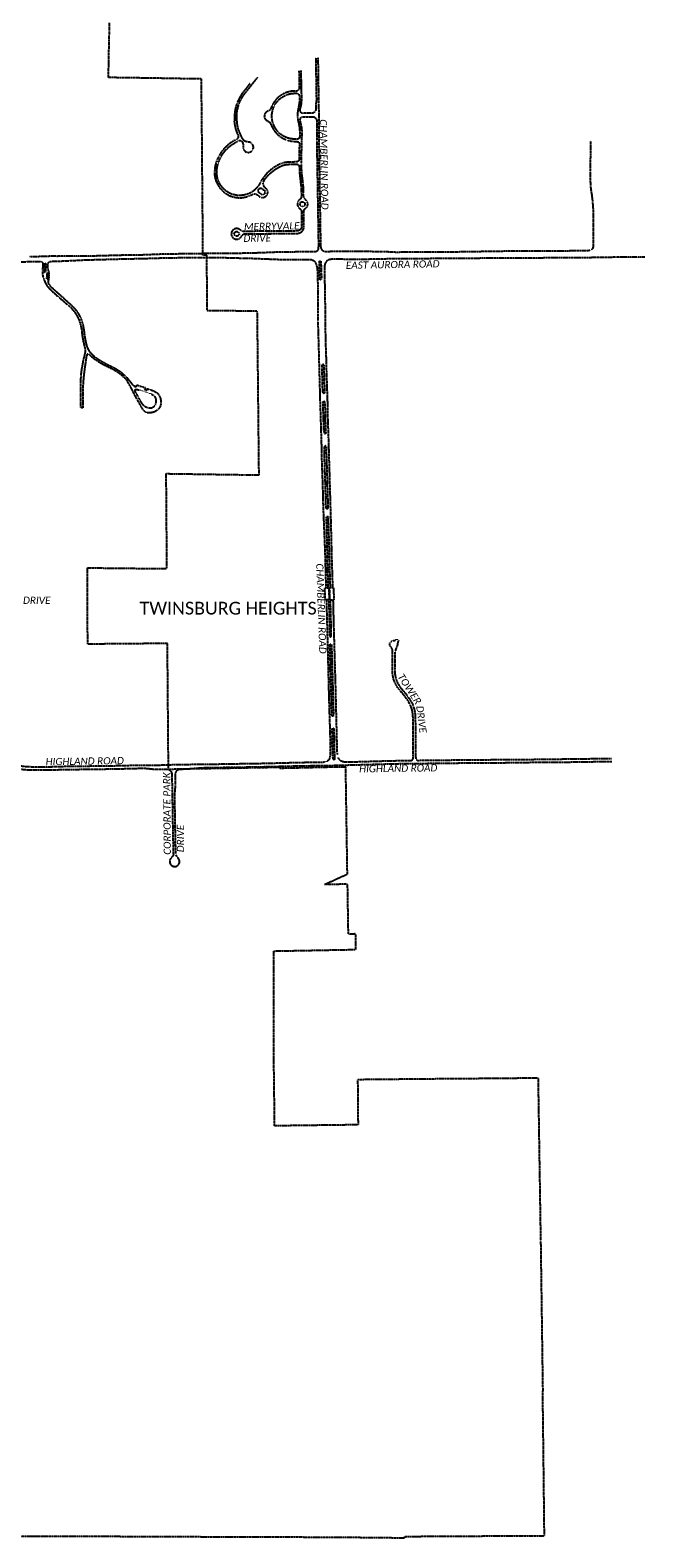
# Model space of a CAD drawing. Extents: x 2234729 to 2254000, y 588345 to 614924.
# Tile 9 of 10: x 2247995 to 2254000, y 588345 to 603083. Entities that reach past the tile are written whole.
import ezdxf

# ---------------------------------------------------------------- set-up
doc = ezdxf.new("R2010")
doc.units = 21
doc.header["$MEASUREMENT"] = 0
doc.linetypes.add('OhDOT_USTN3', pattern=[0.22, 0.165, -0.055])
for name, color, linetype in [('DV_X_Township_Line', 3, 'OhDOT_USTN3'), ('PV_X_EOP', 7, 'OhDOT_USTN3'), ('RW_X_Text', 7, 'Continuous')]:
    doc.layers.add(name, color=color, linetype=linetype)
doc.styles.add('P_Slanted_Normal', font='calibrii.ttf', dxfattribs={"height": 0.14})
doc.styles.add('P_Straight_Title', font='calibri.ttf', dxfattribs={"height": 0.2})

msp = doc.modelspace()

# ---------------------------------------------------------------- linework, layer by layer
at = {"layer": 'DV_X_Township_Line'}
msp.add_lwpolyline([(2247873, 588362), (2248023, 588362), (2248083, 588362), (2248241, 588361), (2248358, 588361), (2248505, 588360), (2248627, 588360), (2248646, 588360), (2248704, 588360), (2248998, 588359), (2249935, 588355), (2250399, 588354), (2250551, 588353), (2250598, 588353), (2250636, 588353), (2250888, 588352), (2250999, 588352), (2251655, 588345), (2251655, 588358), (2251788, 588359), (2251843, 588360), (2252104, 588361), (2252475, 588363), (2252896, 588365), (2253019, 588366), (2253009, 589273), (2253003, 589752), (2253003, 589782), (2253006, 589782), (2253005, 589812), (2252985, 591252), (2252981, 591474), (2252975, 591879), (2252975, 591909), (2252974, 591939), (2252967, 592382), (2252967, 592388), (2252962, 592703), (2252960, 592838), (2252869, 592838), (2252620, 592835), (2252479, 592834), (2252434, 592834), (2252247, 592832), (2252123, 592831), (2251936, 592830), (2251194, 592823), (2251198, 592382), (2250382, 592372), (2250382, 592394), (2250381, 592495), (2250380, 592684), (2250379, 592846), (2250377, 592904), (2250375, 592998), (2250375, 593037), (2250375, 593218), (2250375, 593416), (2250375, 593564), (2250376, 593706), (2250376, 593910), (2250376, 594081), (2251177, 594096), (2251175, 594248), (2251104, 594246), (2251096, 594734), (2250919, 594732), (2250871, 594732), (2251094, 594834), (2251078, 595880), (2250999, 595879), (2250931, 595877), (2250903, 595877), (2250432, 595866), (2250432, 595876), (2250395, 595875), (2250101, 595870), (2249896, 595866), (2249465, 595859), (2249390, 595857), (2249346, 595856), (2249336, 597088), (2249030, 597085), (2248894, 597084), (2248557, 597081), (2248556, 597276), (2248555, 597429), (2248554, 597661), (2248554, 597827), (2249331, 597819), (2249324, 598748), (2250088, 598737), (2250231, 598735), (2250218, 600003), (2250214, 600336), (2249723, 600340), (2249722, 600838), (2249722, 600883), (2249682, 600883), (2249682, 600922), (2249680, 601286), (2249678, 601506), (2249674, 602011), (2249668, 602606), (2249514, 602608), (2249394, 602610), (2249287, 602612), (2249199, 602613), (2249119, 602614), (2249039, 602616), (2248940, 602617), (2248760, 602620), (2248763, 602794), (2248765, 602902), (2248767, 602976), (2248768, 603034), (2248769, 603082), (2248770, 603154)], dxfattribs=at)
at = {"layer": 'PV_X_EOP'}
for p, q in [((2248000, 600820), (2248096, 600821)), ((2248531, 599979), (2248526, 600000)), ((2248552, 599985), (2248549, 600000)), ((2248508, 599392), (2248490, 599393)), ((2250874, 598000), (2250884, 597632))]:
    msp.add_line(p, q, dxfattribs=at)
for points in [[(2250786, 602817), (2250787, 602652), (2250791, 602398)], [(2250819, 602000), (2250818, 602161), (2250816, 602363), (2250809, 602817)], [(2250621, 602684), (2250623, 602511), (2250622, 602507), (2250620, 602503), (2250618, 602499), (2250615, 602496), (2250612, 602493), (2250608, 602490), (2250604, 602489), (2250600, 602487), (2250574, 602487), (2250549, 602486), (2250526, 602481), (2250504, 602475), (2250482, 602467), (2250461, 602456), (2250442, 602444), (2250423, 602430), (2250406, 602415), (2250391, 602398), (2250378, 602381), (2250367, 602362), (2250357, 602343), (2250348, 602323), (2250345, 602316), (2250341, 602309), (2250336, 602303), (2250330, 602297), (2250323, 602293), (2250315, 602290), (2250307, 602286), (2250300, 602281), (2250294, 602275), (2250289, 602268), (2250285, 602260), (2250283, 602251), (2250282, 602242), (2250283, 602234), (2250285, 602225), (2250289, 602217), (2250294, 602210), (2250300, 602204), (2250307, 602198), (2250314, 602194), (2250323, 602192), (2250327, 602189), (2250331, 602186), (2250335, 602183), (2250338, 602179), (2250340, 602174), (2250357, 602140), (2250365, 602123), (2250378, 602102), (2250393, 602083), (2250409, 602065), (2250428, 602050), (2250447, 602036), (2250468, 602023), (2250491, 602013), (2250511, 602006), (2250532, 602001), (2250554, 601997), (2250576, 601996), (2250604, 601994), (2250608, 601993), (2250612, 601992), (2250616, 601989), (2250619, 601986), (2250621, 601983), (2250623, 601980), (2250625, 601976), (2250625, 601972), (2250625, 601968), (2250623, 601869), (2250622, 601818), (2250622, 601814), (2250620, 601810), (2250618, 601807), (2250616, 601803), (2250612, 601800), (2250609, 601798), (2250605, 601797), (2250601, 601796), (2250597, 601795), (2250565, 601794), (2250536, 601794), (2250502, 601791), (2250479, 601788), (2250453, 601780), (2250428, 601770), (2250404, 601758), (2250380, 601744), (2250358, 601728), (2250337, 601711), (2250317, 601693), (2250298, 601673), (2250281, 601652), (2250266, 601630), (2250258, 601620), (2250249, 601605), (2250241, 601590), (2250232, 601572), (2250220, 601556), (2250207, 601540), (2250193, 601526), (2250178, 601512), (2250158, 601499), (2250137, 601488), (2250115, 601479), (2250092, 601473), (2250068, 601469), (2250047, 601467), (2250025, 601467), (2250004, 601470), (2249982, 601475), (2249962, 601481), (2249942, 601490), (2249923, 601501), (2249905, 601514), (2249888, 601529), (2249872, 601546), (2249858, 601564), (2249846, 601583), (2249836, 601603), (2249828, 601624), (2249822, 601649), (2249818, 601674), (2249817, 601700), (2249819, 601725), (2249823, 601750), (2249830, 601775), (2249838, 601798), (2249847, 601821), (2249858, 601843), (2249870, 601864), (2249884, 601884), (2249901, 601906), (2249921, 601927), (2249942, 601946), (2249964, 601963), (2249990, 601979), (2250016, 601994), (2250034, 602004)], [(2250791, 602398), (2250786, 602361), (2250786, 602311), (2250785, 602304), (2250783, 602298), (2250780, 602292), (2250777, 602287), (2250772, 602282), (2250767, 602278), (2250761, 602274), (2250755, 602272), (2250654, 602270), (2250649, 602271), (2250645, 602273), (2250642, 602276), (2250638, 602279), (2250635, 602283), (2250633, 602287), (2250632, 602291), (2250631, 602296), (2250631, 602301), (2250638, 602329), (2250644, 602355), (2250647, 602386), (2250648, 602417), (2250646, 602533), (2250644, 602599), (2250643, 602688)], [(2250141, 602560), (2250096, 602502), (2250064, 602462), (2250046, 602434), (2250031, 602405), (2250018, 602375), (2250007, 602344), (2249999, 602314), (2249994, 602284), (2249991, 602253), (2249990, 602222), (2249992, 602192)], [(2250015, 602199), (2250013, 602226), (2250013, 602253), (2250015, 602280), (2250020, 602307), (2250026, 602333), (2250034, 602359), (2250044, 602384), (2250056, 602409), (2250070, 602432), (2250085, 602455), (2250102, 602476), (2250219, 602624)], [(2250614, 602319), (2250609, 602293), (2250607, 602268), (2250607, 602242), (2250609, 602216), (2250613, 602191), (2250620, 602161), (2250625, 602130), (2250628, 602099), (2250628, 602046), (2250628, 602041), (2250627, 602037), (2250626, 602033), (2250624, 602029), (2250622, 602026), (2250618, 602023), (2250615, 602020), (2250611, 602018), (2250607, 602017), (2250603, 602017), (2250567, 602018), (2250541, 602021), (2250511, 602028), (2250482, 602040), (2250457, 602055), (2250435, 602071), (2250416, 602089), (2250392, 602121), (2250379, 602145), (2250369, 602167), (2250363, 602188), (2250358, 602214), (2250356, 602246), (2250357, 602264), (2250362, 602293), (2250368, 602314), (2250376, 602335), (2250387, 602355), (2250399, 602374), (2250414, 602391), (2250431, 602409), (2250451, 602424), (2250472, 602437), (2250494, 602448), (2250517, 602457), (2250545, 602463), (2250572, 602466), (2250603, 602466), (2250607, 602464), (2250611, 602462), (2250615, 602459), (2250619, 602456), (2250621, 602452), (2250623, 602447), (2250624, 602443), (2250625, 602438), (2250625, 602384), (2250621, 602355), (2250619, 602343), (2250614, 602319)], [(2250272, 601589), (2250276, 601602), (2250281, 601614), (2250288, 601626), (2250296, 601636), (2250325, 601669), (2250358, 601699), (2250388, 601722), (2250406, 601733), (2250433, 601748), (2250450, 601756), (2250467, 601763), (2250486, 601767), (2250504, 601770), (2250523, 601772), (2250581, 601773), (2250599, 601774), (2250605, 601772), (2250610, 601771), (2250613, 601768), (2250617, 601765), (2250620, 601762), (2250622, 601758), (2250623, 601754), (2250624, 601749), (2250625, 601722), (2250626, 601696), (2250629, 601662), (2250637, 601592), (2250641, 601555), (2250645, 601478), (2250644, 601465), (2250644, 601456), (2250641, 601446), (2250637, 601437), (2250632, 601429), (2250624, 601424), (2250618, 601418), (2250613, 601410), (2250609, 601402), (2250606, 601393), (2250605, 601384), (2250606, 601375), (2250608, 601367), (2250611, 601358), (2250616, 601351), (2250622, 601344), (2250629, 601338), (2250633, 601336), (2250636, 601333), (2250639, 601329), (2250642, 601325), (2250643, 601321), (2250644, 601317), (2250644, 601312), (2250646, 601158), (2250644, 601150), (2250640, 601142), (2250635, 601136), (2250629, 601130), (2250622, 601125), (2250615, 601122), (2250607, 601120), (2250410, 601118), (2250284, 601117), (2250095, 601116), (2250072, 601116), (2250066, 601118), (2250060, 601121), (2250055, 601124), (2250050, 601128), (2250043, 601134), (2250036, 601138), (2250028, 601142), (2250019, 601143), (2250010, 601144), (2250002, 601143), (2249993, 601140), (2249985, 601137), (2249978, 601132), (2249972, 601125), (2249967, 601118), (2249963, 601110), (2249961, 601102), (2249960, 601093), (2249960, 601084), (2249962, 601076), (2249965, 601068), (2249970, 601060), (2249976, 601054), (2249983, 601048), (2249991, 601044), (2250000, 601041), (2250009, 601039), (2250018, 601039), (2250027, 601041), (2250035, 601044), (2250043, 601049), (2250050, 601055), (2250056, 601062), (2250059, 601068), (2250062, 601074), (2250067, 601080), (2250072, 601084), (2250078, 601088), (2250084, 601091), (2250091, 601092), (2250098, 601093), (2250218, 601093), (2250333, 601094), (2250601, 601096), (2250612, 601097), (2250623, 601099), (2250633, 601103), (2250643, 601109), (2250651, 601116), (2250658, 601125), (2250664, 601134), (2250667, 601145), (2250669, 601156), (2250669, 601308), (2250669, 601313), (2250670, 601319), (2250672, 601324), (2250674, 601330), (2250678, 601335), (2250682, 601339), (2250687, 601342), (2250693, 601347), (2250699, 601354), (2250703, 601361), (2250705, 601368), (2250707, 601376), (2250707, 601384), (2250706, 601392), (2250704, 601400), (2250701, 601407), (2250696, 601414), (2250691, 601420), (2250683, 601427), (2250677, 601435), (2250672, 601444), (2250668, 601453), (2250666, 601463), (2250667, 601487), (2250666, 601507), (2250665, 601540), (2250663, 601564), (2250661, 601585), (2250649, 601690), (2250645, 601753), (2250645, 601777), (2250646, 601864), (2250647, 601896), (2250649, 601990), (2250651, 602057), (2250651, 602096), (2250650, 602114), (2250647, 602140), (2250642, 602161), (2250637, 602184), (2250633, 602200), (2250633, 602212), (2250634, 602216), (2250635, 602220), (2250637, 602224), (2250639, 602227), (2250642, 602230), (2250646, 602232), (2250649, 602234), (2250653, 602235), (2250657, 602235), (2250729, 602236), (2250764, 602236), (2250769, 602234), (2250775, 602231), (2250780, 602228), (2250784, 602224), (2250788, 602219), (2250791, 602214), (2250793, 602208), (2250794, 602202)], [(2250020, 602021), (2250025, 602025), (2250028, 602030), (2250030, 602034), (2250031, 602039), (2250031, 602044), (2250030, 602049), (2250029, 602054), (2250027, 602058), (2250023, 602068), (2250016, 602084), (2250007, 602110), (2250001, 602137), (2249995, 602164), (2249992, 602192)], [(2250035, 602004), (2250039, 602005), (2250043, 602005), (2250047, 602005), (2250051, 602004), (2250055, 602002), (2250059, 602000), (2250062, 601997), (2250064, 601994), (2250070, 601983), (2250074, 601972), (2250076, 601961), (2250076, 601949), (2250075, 601941), (2250075, 601932), (2250077, 601924), (2250080, 601916), (2250085, 601909), (2250090, 601903), (2250096, 601897), (2250104, 601893), (2250112, 601890), (2250120, 601888), (2250128, 601888), (2250137, 601889), (2250145, 601892), (2250152, 601896), (2250159, 601901), (2250165, 601907), (2250169, 601914), (2250173, 601921), (2250175, 601930), (2250176, 601938), (2250175, 601946), (2250173, 601955), (2250170, 601962), (2250165, 601969), (2250160, 601976), (2250153, 601981), (2250146, 601985), (2250138, 601988), (2250130, 601989), (2250122, 601990), (2250113, 601991), (2250104, 601993), (2250095, 601996), (2250088, 602001), (2250080, 602010), (2250072, 602020), (2250066, 602031), (2250054, 602055), (2250042, 602082), (2250031, 602110), (2250023, 602139), (2250018, 602169), (2250015, 602199)], [(2250794, 602202), (2250794, 602161), (2250795, 602000)], [(2250795, 602000), (2250795, 601964), (2250811, 600984), (2250808, 600937), (2250796, 600921), (2250787, 600916), (2250736, 600916), (2250428, 600913), (2250174, 600903), (2249971, 600900), (2249793, 600900), (2249682, 600898)], [(2250020, 602021), (2249991, 602005), (2249967, 601991), (2249943, 601974), (2249924, 601959), (2249893, 601929), (2249874, 601907), (2249858, 601885), (2249843, 601861), (2249830, 601837), (2249819, 601811), (2249810, 601787), (2249804, 601763), (2249799, 601738), (2249797, 601713), (2249796, 601687), (2249797, 601662), (2249802, 601637), (2249808, 601613), (2249818, 601590), (2249829, 601568), (2249841, 601549), (2249855, 601532), (2249870, 601516), (2249886, 601501), (2249904, 601488), (2249923, 601476), (2249943, 601465), (2249965, 601457), (2249988, 601451), (2250011, 601447), (2250034, 601445), (2250057, 601445), (2250080, 601448), (2250103, 601453), (2250122, 601459), (2250145, 601468), (2250166, 601478), (2250174, 601480), (2250181, 601482), (2250189, 601482), (2250197, 601482), (2250205, 601479), (2250212, 601476), (2250218, 601472), (2250224, 601467), (2250231, 601461), (2250237, 601455), (2250245, 601452), (2250253, 601449), (2250261, 601448), (2250269, 601448), (2250277, 601449), (2250285, 601452), (2250293, 601456), (2250299, 601461), (2250305, 601467), (2250310, 601474), (2250313, 601481), (2250315, 601489), (2250316, 601496), (2250316, 601504), (2250315, 601512), (2250312, 601519), (2250308, 601526), (2250303, 601532), (2250297, 601537), (2250290, 601543), (2250283, 601551), (2250278, 601560), (2250275, 601569), (2250273, 601579), (2250272, 601589)], [(2251000, 600919), (2250883, 600917), (2250870, 600918), (2250863, 600919), (2250857, 600923), (2250847, 600935), (2250838, 600954), (2250835, 600971), (2250819, 601964), (2250819, 602000)], [(2253468, 602000), (2253468, 601872), (2253466, 601701), (2253467, 601608), (2253469, 601556), (2253475, 601508), (2253482, 601467), (2253489, 601405), (2253494, 601335), (2253495, 601267), (2253495, 601058), (2253494, 600962), (2253489, 600947), (2253478, 600936), (2253465, 600929), (2253461, 600928), (2253413, 600925), (2252618, 600921), (2252420, 600918), (2252154, 600914), (2251564, 600911), (2251448, 600917), (2251370, 600917), (2251230, 600920), (2251000, 600919)], [(2250228, 601498), (2250225, 601502), (2250224, 601506), (2250223, 601510), (2250222, 601514), (2250223, 601518), (2250224, 601522), (2250225, 601526), (2250228, 601529), (2250230, 601532), (2250234, 601535), (2250237, 601536), (2250241, 601538), (2250245, 601538), (2250250, 601538), (2250254, 601537), (2250257, 601536), (2250261, 601534), (2250272, 601524), (2250285, 601513), (2250287, 601510), (2250288, 601506), (2250289, 601501), (2250289, 601497), (2250288, 601493), (2250287, 601489), (2250285, 601485), (2250282, 601482), (2250279, 601479), (2250276, 601477), (2250272, 601475), (2250268, 601474), (2250264, 601474), (2250260, 601474), (2250255, 601476), (2250252, 601477), (2250240, 601488), (2250228, 601498)], [(2250655, 601406), (2250659, 601406), (2250663, 601405), (2250667, 601403), (2250671, 601401), (2250673, 601398), (2250676, 601394), (2250678, 601391), (2250679, 601387), (2250679, 601383), (2250679, 601379), (2250678, 601375), (2250676, 601371), (2250673, 601367), (2250671, 601364), (2250667, 601362), (2250663, 601360), (2250659, 601359), (2250655, 601359), (2250651, 601359), (2250647, 601360), (2250643, 601362), (2250640, 601364), (2250637, 601367), (2250635, 601371), (2250633, 601375), (2250632, 601379), (2250632, 601383), (2250632, 601387), (2250633, 601391), (2250635, 601394), (2250637, 601398), (2250640, 601401), (2250643, 601403), (2250647, 601405), (2250651, 601406), (2250655, 601406)], [(2250012, 601115), (2250016, 601114), (2250020, 601113), (2250024, 601112), (2250027, 601109), (2250030, 601106), (2250032, 601103), (2250034, 601099), (2250035, 601095), (2250035, 601091), (2250035, 601087), (2250034, 601083), (2250032, 601080), (2250030, 601076), (2250027, 601073), (2250024, 601071), (2250020, 601069), (2250016, 601068), (2250012, 601068), (2250008, 601068), (2250004, 601069), (2250000, 601071), (2249997, 601073), (2249994, 601076), (2249992, 601080), (2249990, 601083), (2249989, 601087), (2249989, 601091), (2249989, 601095), (2249990, 601099), (2249992, 601103), (2249994, 601106), (2249997, 601109), (2250000, 601112), (2250004, 601113), (2250008, 601114), (2250012, 601115)], [(2249682, 600898), (2249290, 600893), (2249092, 600885), (2248891, 600882), (2248628, 600875), (2248556, 600875)], [(2246187, 600471), (2246182, 600819), (2246183, 600840), (2246185, 600851), (2246189, 600859), (2246192, 600862), (2246212, 600864), (2246286, 600846), (2246350, 600834), (2246443, 600822), (2246485, 600818), (2246601, 600812), (2246871, 600807), (2246976, 600808), (2247160, 600807), (2247416, 600810), (2247531, 600814), (2247674, 600813), (2247957, 600820), (2248000, 600820)], [(2248000, 600867), (2247985, 600867)], [(2248556, 600875), (2248464, 600875), (2248326, 600874), (2248263, 600872), (2248201, 600873), (2248136, 600870), (2248000, 600867)], [(2248096, 600821), (2248097, 600821), (2248099, 600821), (2248100, 600821), (2248101, 600821), (2248103, 600820), (2248104, 600820), (2248105, 600819), (2248106, 600819), (2248108, 600818), (2248109, 600818), (2248110, 600817), (2248111, 600816), (2248112, 600815), (2248113, 600814), (2248114, 600813), (2248115, 600812), (2248116, 600811), (2248116, 600810), (2248117, 600809), (2248117, 600807), (2248118, 600806), (2248118, 600805), (2248119, 600804), (2248119, 600802), (2248119, 600801), (2248119, 600799), (2248119, 600798), (2248119, 600797), (2248119, 600795), (2248119, 600794), (2248119, 600793), (2248115, 600739), (2248114, 600736), (2248114, 600732), (2248114, 600728), (2248114, 600724), (2248114, 600720), (2248114, 600716), (2248114, 600712), (2248114, 600708), (2248115, 600704), (2248115, 600700), (2248116, 600696), (2248116, 600692), (2248117, 600688), (2248118, 600685), (2248118, 600681), (2248119, 600677), (2248120, 600673), (2248121, 600669), (2248122, 600666), (2248123, 600663), (2248125, 600658), (2248127, 600653), (2248128, 600648), (2248130, 600642), (2248132, 600637), (2248135, 600632), (2248137, 600627), (2248139, 600622), (2248141, 600617), (2248144, 600612), (2248146, 600607), (2248149, 600602), (2248152, 600597), (2248154, 600592), (2248157, 600588), (2248160, 600583), (2248164, 600579), (2248168, 600574), (2248171, 600570), (2248175, 600565), (2248179, 600561), (2248183, 600557), (2248187, 600553), (2248191, 600549), (2248195, 600544), (2248199, 600540), (2248202, 600538), (2248249, 600494), (2248300, 600451), (2248355, 600403), (2248368, 600392)], [(2248144, 600804), (2248144, 600757), (2248143, 600714), (2248134, 600714), (2248134, 600766), (2248134, 600804), (2248144, 600804)], [(2248382, 600408), (2248334, 600451), (2248296, 600486), (2248244, 600532), (2248206, 600567), (2248203, 600570), (2248201, 600572), (2248198, 600575), (2248196, 600577), (2248194, 600580), (2248192, 600583), (2248189, 600585), (2248187, 600588), (2248185, 600591), (2248183, 600594), (2248181, 600597), (2248179, 600600), (2248178, 600603), (2248176, 600606), (2248174, 600613), (2248173, 600618), (2248173, 600618), (2248177, 600651), (2248178, 600655), (2248179, 600658), (2248179, 600662), (2248180, 600666), (2248180, 600670), (2248181, 600674), (2248181, 600678), (2248181, 600682), (2248181, 600686), (2248181, 600689), (2248181, 600693), (2248181, 600697), (2248181, 600701), (2248181, 600705), (2248180, 600709), (2248180, 600713), (2248179, 600717), (2248179, 600720), (2248179, 600721), (2248177, 600725), (2248176, 600728), (2248175, 600731), (2248173, 600735), (2248172, 600738), (2248171, 600742), (2248170, 600745), (2248170, 600749), (2248169, 600752), (2248168, 600756), (2248168, 600759), (2248167, 600763), (2248167, 600767), (2248166, 600770), (2248166, 600771), (2248166, 600773), (2248166, 600776), (2248166, 600778), (2248166, 600780), (2248166, 600783), (2248167, 600785), (2248167, 600788), (2248167, 600790), (2248168, 600792), (2248169, 600795), (2248169, 600797), (2248170, 600800), (2248171, 600802), (2248172, 600804), (2248173, 600806), (2248174, 600809), (2248175, 600811), (2248175, 600811), (2248177, 600814), (2248181, 600817), (2248185, 600819), (2248189, 600821), (2248194, 600822), (2248204, 600823)], [(2248204, 600823), (2248322, 600827), (2248379, 600830), (2248542, 600838), (2248556, 600838)], [(2248556, 600838), (2248891, 600847), (2249093, 600851), (2249293, 600857), (2249628, 600862), (2249652, 600861), (2249722, 600861)], [(2249722, 600861), (2249875, 600860), (2250064, 600855), (2250154, 600853), (2250487, 600840), (2250733, 600841), (2250745, 600839), (2250768, 600829), (2250774, 600822), (2250782, 600810), (2250789, 600793), (2250796, 600769), (2250799, 600749), (2250801, 600726), (2250805, 600561), (2250806, 600480), (2250806, 600318), (2250805, 600236), (2250812, 600000)], [(2250834, 600643), (2250829, 600644), (2250825, 600647), (2250824, 600657), (2250820, 600816), (2250821, 600823), (2250828, 600829), (2250832, 600826), (2250834, 600820), (2250835, 600811), (2250839, 600718), (2250840, 600658), (2250838, 600647), (2250837, 600645), (2250834, 600643)], [(2251000, 600843), (2250941, 600843), (2250925, 600841), (2250905, 600835), (2250893, 600827), (2250883, 600814), (2250874, 600796), (2250870, 600775), (2250870, 600678), (2250874, 600531), (2250878, 600142), (2250881, 600000)], [(2254000, 600865), (2253931, 600864), (2253721, 600863), (2253414, 600858), (2252667, 600854), (2252281, 600852), (2251865, 600849), (2251524, 600847), (2251265, 600842), (2251000, 600843)], [(2248170, 600709), (2248170, 600706), (2248171, 600703), (2248171, 600700), (2248171, 600697), (2248171, 600694), (2248171, 600691), (2248171, 600688), (2248171, 600685), (2248171, 600682), (2248171, 600678), (2248170, 600677), (2248167, 600655), (2248164, 600649), (2248163, 600648), (2248163, 600648), (2248163, 600648), (2248162, 600648), (2248162, 600648), (2248161, 600648), (2248161, 600648), (2248160, 600648), (2248160, 600648), (2248160, 600648), (2248159, 600649), (2248159, 600649), (2248159, 600649), (2248159, 600669), (2248163, 600707), (2248164, 600714), (2248165, 600715), (2248165, 600715), (2248166, 600715), (2248166, 600715), (2248167, 600715), (2248167, 600714), (2248168, 600714), (2248168, 600714), (2248168, 600714), (2248169, 600713), (2248169, 600713), (2248170, 600709)], [(2248526, 600000), (2248516, 600041), (2248506, 600099), (2248502, 600145), (2248493, 600190), (2248480, 600234), (2248480, 600236), (2248468, 600266), (2248453, 600296), (2248434, 600323), (2248430, 600328), (2248400, 600362), (2248368, 600392)], [(2248549, 600000), (2248538, 600046), (2248528, 600100), (2248523, 600147), (2248515, 600193), (2248502, 600238), (2248500, 600243), (2248501, 600242), (2248489, 600274), (2248473, 600304), (2248454, 600333), (2248447, 600342), (2248447, 600342), (2248416, 600377), (2248382, 600408)], [(2248490, 599393), (2248489, 599575), (2248491, 599646), (2248491, 599677), (2248493, 599714), (2248499, 599764), (2248508, 599813), (2248517, 599863), (2248527, 599899), (2248531, 599919)], [(2248551, 599913), (2248544, 599892), (2248537, 599845), (2248528, 599787), (2248521, 599731), (2248516, 599690), (2248511, 599622), (2248509, 599534), (2248508, 599392)], [(2248531, 599919), (2248535, 599939), (2248535, 599959), (2248534, 599967), (2248531, 599979)], [(2248572, 599912), (2248562, 599915), (2248551, 599914), (2248551, 599913)], [(2248552, 599985), (2248561, 599962), (2248574, 599941), (2248585, 599928)], [(2248572, 599912), (2248607, 599881), (2248621, 599870), (2248662, 599843), (2248708, 599816), (2248734, 599803), (2248773, 599783), (2248811, 599764), (2248848, 599742), (2248864, 599730), (2248864, 599731), (2248907, 599694), (2248922, 599680)], [(2248585, 599928), (2248615, 599899), (2248638, 599880), (2248673, 599858), (2248719, 599831), (2248748, 599816), (2248781, 599800), (2248820, 599780), (2248858, 599757), (2248876, 599744), (2248920, 599707), (2248936, 599692)], [(2250812, 600000), (2250826, 599470), (2250839, 599054), (2250843, 598855), (2250851, 598654), (2250855, 598469), (2250861, 598311), (2250873, 598021), (2250874, 598000)], [(2250881, 600000), (2250885, 599890), (2250888, 599765), (2250898, 599458), (2250901, 599298), (2250908, 599092), (2250932, 598258), (2250938, 598000)], [(2250866, 599531), (2250861, 599532), (2250856, 599539), (2250853, 599555), (2250847, 599789), (2250848, 599806), (2250853, 599817), (2250856, 599818), (2250859, 599818), (2250861, 599817), (2250863, 599812), (2250871, 599537), (2250868, 599533), (2250866, 599531)], [(2248936, 599692), (2248977, 599640), (2248991, 599622), (2249008, 599607), (2249013, 599603), (2249030, 599597), (2249037, 599614), (2249120, 599588), (2249116, 599566), (2249135, 599561), (2249139, 599578), (2249195, 599560), (2249229, 599541), (2249243, 599529), (2249256, 599510), (2249266, 599489), (2249271, 599467), (2249273, 599444), (2249272, 599427), (2249266, 599407), (2249256, 599389), (2249243, 599374), (2249227, 599361), (2249208, 599351), (2249203, 599349), (2249182, 599344), (2249175, 599343), (2249157, 599341), (2249140, 599343), (2249124, 599349), (2249109, 599359), (2249106, 599362), (2249096, 599376), (2249084, 599395), (2249030, 599491), (2248986, 599578), (2248956, 599631), (2248948, 599649), (2248936, 599666), (2248922, 599680)], [(2249027, 599541), (2249020, 599557), (2249019, 599563), (2249022, 599569), (2249028, 599572), (2249031, 599572), (2249060, 599567), (2249179, 599526), (2249194, 599518), (2249206, 599508), (2249215, 599495), (2249221, 599479), (2249223, 599463), (2249221, 599451), (2249221, 599435), (2249217, 599421), (2249209, 599407), (2249198, 599397), (2249184, 599390), (2249176, 599387), (2249157, 599387), (2249138, 599392), (2249121, 599400), (2249106, 599411), (2249100, 599417), (2249077, 599452), (2249027, 599541)], [(2250865, 599170), (2250856, 599437), (2250859, 599447), (2250862, 599456), (2250864, 599457), (2250869, 599456), (2250874, 599448), (2250877, 599297), (2250882, 599141)], [(2250882, 599141), (2250879, 599137), (2250874, 599136), (2250873, 599136), (2250870, 599139), (2250870, 599156), (2250865, 599170)], [(2250886, 599011), (2250884, 599017), (2250879, 599019), (2250878, 599019), (2250873, 599017), (2250870, 599011), (2250870, 599011), (2250869, 599006)], [(2250897, 598402), (2250891, 598403), (2250889, 598405), (2250886, 598414), (2250884, 598470), (2250879, 598655), (2250872, 598855), (2250869, 599006)], [(2250886, 599011), (2250904, 598411), (2250901, 598404), (2250897, 598402)], [(2250898, 598000), (2250890, 598320), (2250891, 598325), (2250895, 598329), (2250901, 598329), (2250903, 598329), (2250905, 598327), (2250906, 598323), (2250915, 598000)], [(2250908, 597632), (2250900, 597907), (2250898, 598000)], [(2250915, 598000), (2250920, 597807), (2250925, 597634)], [(2250938, 598000), (2250940, 597923), (2250949, 597635)], [(2250877, 597538), (2250874, 597631), (2250884, 597632), (2250908, 597632)], [(2250915, 597536), (2250915, 597514), (2250912, 597514), (2250888, 597513), (2250878, 597513), (2250877, 597538)], [(2250888, 597513), (2250895, 597264), (2250913, 596549), (2250923, 596223), (2250927, 596050), (2250925, 596000)], [(2250908, 597632), (2250912, 597633), (2250915, 597536)], [(2250912, 597514), (2250921, 597159), (2250923, 597154), (2250927, 597152), (2250931, 597153), (2250935, 597156), (2250935, 597161), (2250935, 597268), (2250929, 597512)], [(2250923, 597536), (2250920, 597634), (2250925, 597634), (2250949, 597635)], [(2250961, 597534), (2250962, 597513), (2250953, 597512), (2250929, 597512), (2250924, 597511), (2250923, 597536)], [(2250949, 597635), (2250958, 597635), (2250961, 597534)], [(2250953, 597512), (2250959, 597268), (2250976, 596686), (2250992, 596023), (2250994, 596000)], [(2250950, 596376), (2250948, 596377), (2250944, 596380), (2250942, 596391), (2250923, 597076), (2250925, 597079), (2250928, 597081), (2250931, 597082), (2250935, 597080), (2250937, 597077), (2250939, 597067), (2250950, 596685), (2250958, 596399), (2250955, 596383), (2250953, 596377), (2250950, 596376)], [(2251738, 596000), (2251738, 596151), (2251735, 596371), (2251732, 596407), (2251725, 596442), (2251711, 596483), (2251684, 596531), (2251649, 596580), (2251594, 596645), (2251576, 596670), (2251559, 596704), (2251546, 596736), (2251538, 596770), (2251536, 596794), (2251534, 596832), (2251535, 597021), (2251533, 597033), (2251530, 597038), (2251510, 597068), (2251508, 597077), (2251508, 597086), (2251510, 597093), (2251514, 597100), (2251519, 597105), (2251528, 597111), (2251537, 597116), (2251547, 597118), (2251560, 597118), (2251564, 597121), (2251575, 597130), (2251593, 597115), (2251589, 597108), (2251586, 597098), (2251585, 597088), (2251583, 597074), (2251579, 597062), (2251566, 597030), (2251563, 597016), (2251560, 597007), (2251557, 596994), (2251556, 596832), (2251558, 596796), (2251560, 596773), (2251568, 596742), (2251579, 596713), (2251595, 596682), (2251611, 596658), (2251666, 596594), (2251702, 596543), (2251732, 596492), (2251746, 596448), (2251754, 596410), (2251757, 596372), (2251760, 596151), (2251760, 596000)], [(2250952, 596000), (2250946, 596249), (2250949, 596258), (2250951, 596260), (2250954, 596260), (2250957, 596259), (2250960, 596255), (2250962, 596244), (2250967, 596000)], [(2247624, 595919), (2247849, 595870), (2247909, 595859), (2247962, 595853), (2248000, 595852)], [(2248000, 595880), (2247964, 595881), (2247913, 595887), (2247854, 595897), (2247630, 595946)], [(2250925, 596000), (2250923, 595977), (2250916, 595956), (2250909, 595946), (2250896, 595937), (2250860, 595925), (2250644, 595922), (2250181, 595911), (2249919, 595908), (2249790, 595905), (2249568, 595903), (2249390, 595900), (2249259, 595896), (2249173, 595895), (2249098, 595896), (2249036, 595895), (2248845, 595890), (2248296, 595883), (2248177, 595879), (2248047, 595879), (2248000, 595880)], [(2248000, 595852), (2248047, 595851), (2248178, 595851), (2248297, 595855), (2248846, 595862), (2249036, 595867), (2249118, 595868), (2249197, 595860), (2249226, 595859), (2249263, 595858), (2249339, 595859), (2249360, 595848), (2249370, 595837), (2249378, 595819), (2249379, 595805), (2249388, 595257), (2249393, 595026), (2249394, 595023), (2249389, 595010), (2249367, 594986), (2249358, 594966), (2249359, 594944), (2249364, 594929), (2249378, 594915), (2249402, 594907), (2249421, 594909), (2249438, 594920), (2249451, 594938), (2249453, 594942), (2249455, 594950), (2249455, 594960), (2249453, 594969), (2249440, 594993), (2249424, 595012), (2249418, 595031), (2249413, 595257), (2249409, 595508), (2249409, 595628), (2249416, 595707), (2249415, 595796), (2249416, 595820), (2249425, 595840), (2249435, 595851), (2249453, 595860), (2249529, 595861), (2249565, 595865), (2249694, 595874), (2249791, 595874), (2249920, 595878), (2250181, 595881), (2250645, 595892), (2250807, 595894), (2251000, 595897)], [(2250962, 595949), (2250958, 595953), (2250956, 595957), (2250952, 595978), (2250952, 596000)], [(2250967, 596000), (2250969, 595958), (2250967, 595954), (2250965, 595951), (2250962, 595949)], [(2251000, 595973), (2251001, 595970), (2251013, 595953), (2251024, 595945), (2251045, 595936), (2251060, 595932), (2251089, 595929), (2251194, 595932), (2251403, 595938), (2251611, 595943), (2251722, 595945), (2251730, 595951), (2251734, 595958), (2251737, 595966), (2251738, 595984), (2251738, 596000)], [(2251000, 595897), (2251195, 595902), (2251404, 595908), (2251612, 595913), (2252342, 595921), (2252751, 595923), (2252852, 595925), (2252959, 595928), (2252990, 595926), (2253216, 595928), (2253676, 595935)], [(2251760, 596000), (2251761, 595974), (2251763, 595964), (2251765, 595960), (2251772, 595950), (2251776, 595947), (2251780, 595945), (2252342, 595951), (2252750, 595953), (2253675, 595964)]]:
    msp.add_lwpolyline(points, dxfattribs=at)

# ---------------------------------------------------------------- texts
at = {"layer": 'RW_X_Text', "char_height": 70, "attachment_point": 1, "style": 'P_Slanted_Normal'}
for s, insert, width, rotation in [('CHAMBERLIN ROAD', (2250894, 602212), 967.42, 271), ('MERRYVALE', (2250083, 601197), 554.06, 1), ('DRIVE', (2250078, 601083), 304.29, 1), ('EAST AURORA ROAD', (2251078, 600819), 967.42, 1), ('CHAMBERLIN ROAD', (2250859, 597871), 967.42, 272), ('TOWER', (2251640, 596802), 381.69, 303.0521), ('DRIVE', (2251835, 596484), 299.17, 277.4604), ('HIGHLAND ROAD', (2248145, 595967), 967.42, 0.8082), ('HIGHLAND ROAD', (2251208, 595897), 967.42, 0.8082), ('CORPORATE PARK', (2249299, 595022), 838.79, 90.405), ('DRIVE', (2249429, 595046), 377.12, 90.405)]:
    msp.add_mtext(s, dxfattribs=dict(at, insert=insert, width=width, rotation=rotation))
at = {"layer": 'RW_X_Text'}
for s, insert, char_height, width, attachment_point, style in [('MORNING GLORY DRIVE', (2247116, 597545), 70, 1097.34, 1, 'P_Slanted_Normal'), ('TWINSBURG HEIGHTS', (2249929, 597432), 125, 1680.84, 5, 'P_Straight_Title')]:
    msp.add_mtext(s, dxfattribs=dict(at, insert=insert, char_height=char_height, width=width, attachment_point=attachment_point, style=style))

doc.saveas('drawing.dxf')
